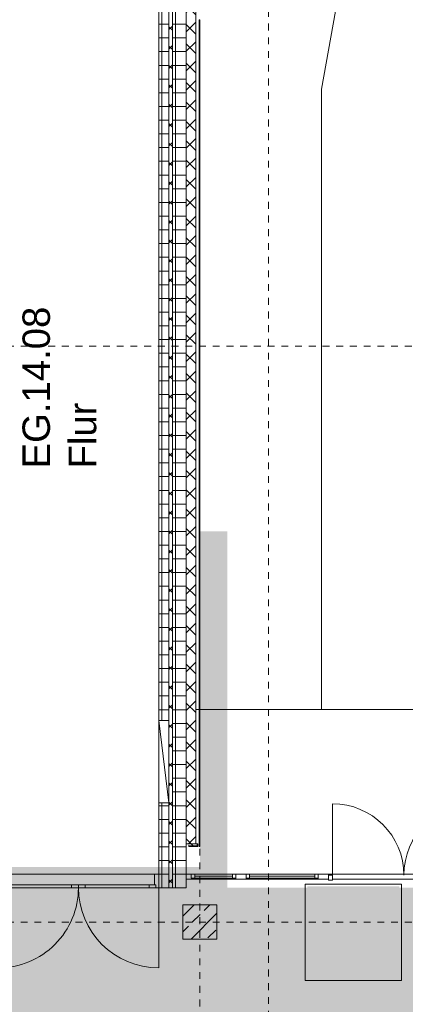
# Model space of a CAD drawing. Header units: metres. Extents: x -54 to 119, y -77 to 33.
# Tile 27 of 138: x -3.47 to 2.15, y -33.9 to -19.53. Entities that reach past the tile are written whole.
import ezdxf

# ---------------------------------------------------------------- set-up
doc = ezdxf.new("R2010")
doc.units = ezdxf.units.M
doc.linetypes.add('Rasterlinie', pattern=[0.019, 0.01, -0.003, 0.003, -0.003])
doc.linetypes.add('Über Schnittebene 1', pattern=[0.001, 0, -0.001])
for name, color, linetype, lineweight in [('A_Allgemeine Beschriftungen', 7, 'Continuous', 9), ('A_Detailelemente', 7, 'Continuous', 9), ('A_Fassadenelemente', 7, 'Continuous', 9), ('A_Fassadenpfosten', 7, 'Continuous', 9), ('A_Geschossdecken', 7, 'Continuous', 9), ('A_Importierte Elemente in Familien', 7, 'Continuous', 9), ('A_Rampen', 7, 'Continuous', 9), ('A_Raster', 7, 'Continuous', 9), ('A_Räume_Beschriftung', 7, 'Continuous', 9), ('A_Tragwerksstützen_Stahlbeton', 7, 'Continuous', 18), ('A_Türen', 7, 'Continuous', 9), ('A_Türen_Rahmen', 7, 'Continuous', 9), ('A_Wände', 7, 'Continuous', 9), ('A_Wände_Schraffur', 7, 'Continuous', 18), ('Allgemeines Modell', 7, 'Continuous', 9)]:
    doc.layers.add(name, color=color, linetype=linetype, lineweight=lineweight)
doc.styles.add('Arial_B', font='txt', dxfattribs={"height": 0.3999999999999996})
pattern_1 = [(0, (0, 0), (0, 0.2), []), (90, (0, 0), (-0.2, 1.224646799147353e-17), [])]
pattern_2 = [(45, (0, 0), (-0.1414213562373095, 0.1414213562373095), []), (135, (0, 0), (-0.1414213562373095, -0.1414213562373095), [])]

# ---------------------------------------------------------------- blocks, each defined once
blk = doc.blocks.new('GSH_Fassade_Fenster_1flg - GSH_Fassade_Fenster_1flg-6000028-BS_Übersicht_EG_BRANDSCHUTZ')
at = {"layer": 'A_Fassadenelemente'}
for p, q in [((-0.2746742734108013, 0.01500000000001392), (-0.3246742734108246, 0.01500000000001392)), ((-0.3246742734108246, 0.01500000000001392), (-0.3246742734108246, -0.0450000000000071)), ((-0.2746742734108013, -0.0450000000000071), (-0.2746742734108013, 0.01500000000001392)), ((-0.2746742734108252, 0.01500000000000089), (0.2746742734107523, 0.01499999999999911)), ((0.3246742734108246, 0.01500000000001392), (0.274674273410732, 0.01500000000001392)), ((0.274674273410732, 0.01500000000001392), (0.274674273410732, -0.0450000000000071)), ((0.3246742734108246, -0.0450000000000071), (0.3246742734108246, 0.01500000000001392)), ((-0.3246742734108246, -0.0450000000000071), (-0.2746742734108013, -0.0450000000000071)), ((0.2746742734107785, -0.01499999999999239), (-0.2746742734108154, -0.01499999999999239)), ((0.2746742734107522, -0.04500000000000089), (-0.2746742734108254, -0.04499999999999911)), ((0.274674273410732, -0.0450000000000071), (0.3246742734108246, -0.0450000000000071))]:
    blk.add_line(p, q, dxfattribs=at)
blk = doc.blocks.new('GSH_Fassade_Fenster_1flg - GSH_Fassade_Fenster_1flg-6000029-BS_Übersicht_EG_BRANDSCHUTZ')
at = {"layer": 'A_Fassadenelemente'}
for p, q in [((-0.4750000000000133, 0.01500000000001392), (-0.5249999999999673, 0.01500000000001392)), ((-0.5249999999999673, 0.01500000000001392), (-0.5249999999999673, -0.0450000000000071)), ((-0.4750000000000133, -0.0450000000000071), (-0.4750000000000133, 0.01500000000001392)), ((-0.475000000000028, 0.01500000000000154), (0.4749999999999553, 0.01499999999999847)), ((0.5249999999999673, 0.01500000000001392), (0.474999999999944, 0.01500000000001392)), ((0.474999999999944, 0.01500000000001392), (0.474999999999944, -0.0450000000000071)), ((0.5249999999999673, -0.0450000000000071), (0.5249999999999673, 0.01500000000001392)), ((-0.5249999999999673, -0.0450000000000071), (-0.4750000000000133, -0.0450000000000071)), ((0.4749999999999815, -0.01499999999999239), (-0.4750000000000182, -0.01499999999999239)), ((0.4749999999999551, -0.04500000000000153), (-0.4750000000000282, -0.04499999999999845)), ((0.474999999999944, -0.0450000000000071), (0.5249999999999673, -0.0450000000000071))]:
    blk.add_line(p, q, dxfattribs=at)
blk = doc.blocks.new('Pfosten rechteckig - 150x75-1949060-BS_Übersicht_EG_BRANDSCHUTZ')
at = {"layer": 'A_Fassadenpfosten'}
for p, q in [((-0.07499999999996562, 0.05999999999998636), (0.07499999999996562, 0.05999999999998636)), ((-0.07499999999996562, -0.01500000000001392), (-0.07499999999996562, 0.05999999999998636)), ((0.07499999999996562, 1.501358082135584e-06), (0.07499999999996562, -0.01500000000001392)), ((0.07499999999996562, -0.01500000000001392), (-0.07499999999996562, -0.01500000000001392))]:
    blk.add_line(p, q, dxfattribs=at)
blk = doc.blocks.new('Pfosten rechteckig - 150x75-V89-BS_Übersicht_EG_BRANDSCHUTZ')
at = {"layer": 'A_Fassadenpfosten'}
for p, q in [((-0.07499999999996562, 0.05999999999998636), (0.07499999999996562, 0.05999999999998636)), ((-0.07499999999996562, -0.01500000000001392), (-0.07499999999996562, 0.05999999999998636)), ((0.07499999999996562, 0.05999999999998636), (0.07499999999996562, -0.01500000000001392)), ((0.07499999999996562, -0.01500000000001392), (-0.07499999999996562, -0.01500000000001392))]:
    blk.add_line(p, q, dxfattribs=at)
blk = doc.blocks.new('GSH_Tuer_I_2flg_SZ_OL - 2340x3200_2135_Glas-5622473-BS_Übersicht_EG_BRANDSCHUTZ')
at = {"layer": 'A_Türen', "linetype": 'Über Schnittebene 1'}
for p, q in [((1.169999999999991, 0.0855653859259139), (-1.170000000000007, 0.0855653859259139)), ((1.169999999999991, -0.1144346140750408), (-1.170000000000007, -0.1144346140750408))]:
    blk.add_line(p, q, dxfattribs=at)
at = {"layer": 'A_Türen'}
for p, q in [((-1.170000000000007, -0.1144346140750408), (-1.170000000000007, -1.284434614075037)), ((-1.129999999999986, -0.07443461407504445), (-1.029999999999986, -0.07443461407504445)), ((-1.129999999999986, -0.1144346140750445), (-1.129999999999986, -0.07443461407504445)), ((-1.029999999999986, -0.1144346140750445), (-1.129999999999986, -0.1144346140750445)), ((-0.09999999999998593, -0.07443461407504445), (-1.029999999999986, -0.07443461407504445)), ((-1.029999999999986, -0.07443461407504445), (-1.029999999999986, -0.1144346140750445)), ((-1.029999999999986, -0.1144346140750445), (-0.09999999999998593, -0.1144346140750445)), ((-0.09999999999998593, -0.07443461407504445), (1.421263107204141e-14, -0.07443461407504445)), ((-0.09999999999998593, -0.1144346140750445), (-0.09999999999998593, -0.07443461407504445)), ((1.421263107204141e-14, -0.1144346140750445), (-0.09999999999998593, -0.1144346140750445)), ((-1.150546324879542e-14, -0.1144346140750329), (-1.137010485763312e-14, -0.07443461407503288)), ((-1.137010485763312e-14, -0.07443461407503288), (0.09999999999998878, -0.07443461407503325)), ((1.421263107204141e-14, -0.07443461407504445), (1.421263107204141e-14, -0.1144346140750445)), ((0.09999999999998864, -0.1144346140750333), (-1.150546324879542e-14, -0.1144346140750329)), ((1.029999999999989, -0.07443461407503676), (0.09999999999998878, -0.07443461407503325)), ((0.09999999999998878, -0.07443461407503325), (0.09999999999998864, -0.1144346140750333)), ((0.09999999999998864, -0.1144346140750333), (1.029999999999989, -0.1144346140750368)), ((1.029999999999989, -0.1144346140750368), (1.029999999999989, -0.07443461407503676)), ((1.029999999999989, -0.07443461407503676), (1.129999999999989, -0.07443461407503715)), ((1.129999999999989, -0.1144346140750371), (1.029999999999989, -0.1144346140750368)), ((1.129999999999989, -0.07443461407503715), (1.129999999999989, -0.1144346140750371)), ((1.169999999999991, -0.1144346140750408), (1.169999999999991, -1.284434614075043))]:
    blk.add_line(p, q, dxfattribs=at)
for centre, radius, start, end in [((-1.170000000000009, -0.1144346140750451), 1.169999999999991, 269.9999999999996, 2.226388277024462e-13), ((1.16999999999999, -0.114434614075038), 1.170000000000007, 180.0000000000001, 269.9999999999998)]:
    blk.add_arc(centre, radius, start, end, dxfattribs=at)
at = {"layer": 'A_Türen_Rahmen'}
for p, q in [((-1.170000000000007, 0.08556538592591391), (-1.110000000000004, 0.08556538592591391)), ((-1.110000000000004, 0.08556538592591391), (-1.110000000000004, -0.07443461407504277)), ((1.109999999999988, 0.08556538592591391), (1.169999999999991, 0.08556538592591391)), ((1.109999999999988, -0.07443461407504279), (1.109999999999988, 0.0855653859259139)), ((-1.129999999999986, -0.1144346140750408), (-1.170000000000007, -0.1144346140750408)), ((1.169999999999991, -0.1144346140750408), (1.129999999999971, -0.1144346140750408))]:
    blk.add_line(p, q, dxfattribs=at)
blk = doc.blocks.new('GSH_Fassadenelement_Equitone - GSH_169_169_169-6766063-BS_Übersicht_EG_BRANDSCHUTZ')
at = {"layer": 'A_Fassadenelemente'}
for p, q in [((0.6000000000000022, 0.05999999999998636), (-0.6000000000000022, 0.05999999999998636)), ((-0.6000000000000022, 0.05999999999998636), (-0.6000000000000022, 0.05199999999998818)), ((-0.6000000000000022, 0.05199999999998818), (0.6000000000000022, 0.05199999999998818)), ((0.6000000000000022, 0.05199999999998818), (0.6000000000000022, 0.05999999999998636))]:
    blk.add_line(p, q, dxfattribs=at)
blk = doc.blocks.new('GSH_Fassadenelement_Equitone - GSH_169_169_169-6766064-BS_Übersicht_EG_BRANDSCHUTZ')
at = {"layer": 'A_Fassadenelemente'}
for p, q in [((0.6316788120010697, 0.05999999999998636), (-0.6316788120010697, 0.05999999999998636)), ((-0.6316788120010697, 0.05999999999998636), (-0.6316788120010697, 0.05199999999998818)), ((-0.6316788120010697, 0.05199999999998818), (0.6316788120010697, 0.05199999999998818)), ((0.6316788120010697, 0.05199999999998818), (0.6316788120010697, 0.05999999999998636))]:
    blk.add_line(p, q, dxfattribs=at)
blk = doc.blocks.new('GSH_Fassade_Tuer_2flg - A_Glass_Blau-6173706-BS_Übersicht_EG_BRANDSCHUTZ')
at = {"layer": 'A_Türen'}
for p, q in [((-1.044000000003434, 0.06000000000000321), (-1.104000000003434, 0.06000000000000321)), ((-1.104000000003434, 0.06000000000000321), (-1.104000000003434, -0.01499999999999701)), ((-1.044000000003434, -0.01499999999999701), (-1.044000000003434, 0.06000000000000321)), ((1.104000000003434, 0.06000000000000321), (1.044000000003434, 0.06000000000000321)), ((1.044000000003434, 0.06000000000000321), (1.044000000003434, -0.01499999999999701)), ((1.104000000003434, -0.01499999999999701), (1.104000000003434, 0.06000000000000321)), ((-1.104000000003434, -0.01499999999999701), (-1.044000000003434, -0.01499999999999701)), ((-1.044000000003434, -0.01499999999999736), (-1.044000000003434, -1.062756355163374)), ((1.044000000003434, -0.01499999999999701), (1.104000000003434, -0.01499999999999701)), ((1.044000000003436, -0.01500000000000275), (1.044000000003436, -1.054756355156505))]:
    blk.add_line(p, q, dxfattribs=at)
for centre, radius, start, end in [((-1.044000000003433, -0.01499999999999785), 1.047756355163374, 270, 359.9999999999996), ((1.044000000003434, -0.01499999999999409), 1.03975635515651, 180.0000000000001, 269.9999999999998)]:
    blk.add_arc(centre, radius, start, end, dxfattribs=at)
blk = doc.blocks.new('GSH_Bestand_WD_RE - WS-5233256-BS_Übersicht_EG_BRANDSCHUTZ')
at = {"layer": 'A_Detailelemente'}
for p, q in [((0.7249999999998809, 0.1999999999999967), (-0.4749999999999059, 0.04999999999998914)), ((-0.4749999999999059, 0.04999999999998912), (-0.4749999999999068, 0.199999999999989)), ((-0.4749999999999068, 0.199999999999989), (0.724999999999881, 0.1999999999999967)), ((0.7249999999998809, 0.1999999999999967), (0.7249999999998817, 0.04999999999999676)), ((0.7249999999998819, 0.04999999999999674), (-0.4749999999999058, 0.04999999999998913))]:
    blk.add_line(p, q, dxfattribs=at)
blk = doc.blocks.new('Sammelstelle_Symbol - Sammelstelle_Symbol-7037390-BS_Übersicht_EG_BRANDSCHUTZ')
at = {"layer": 'A_Importierte Elemente in Familien'}
h = blk.add_hatch(color=256, dxfattribs=at)
edge = h.paths.add_edge_path(flags=0)
edge.add_line((-0.002012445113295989, 0.002949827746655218), (-0.002012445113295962, -0.001222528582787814))
edge.add_arc((-0.001967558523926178, -0.002027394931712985), 0.0008061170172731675, 93.19202166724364, 177.1169329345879)
edge.add_line((-0.002772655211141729, -0.001986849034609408), (-0.003378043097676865, -0.001986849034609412))
edge.add_line((-0.003378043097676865, -0.001986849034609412), (-0.003378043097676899, 0.003303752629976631))
edge.add_line((-0.003378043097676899, 0.003303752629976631), (0.003334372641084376, 0.003303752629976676))
edge.add_line((0.003334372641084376, 0.003303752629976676), (0.00333437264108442, -0.003408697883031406))
edge.add_line((0.00333437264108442, -0.003408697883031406), (0.001640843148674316, -0.003408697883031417))
edge.add_line((0.001640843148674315, -0.003264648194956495), (0.001640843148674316, -0.003408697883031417))
edge.add_line((0.001640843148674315, -0.003264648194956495), (0.002035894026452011, -0.002869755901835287))
edge.add_line((0.002035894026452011, -0.002869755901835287), (0.002035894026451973, 0.002949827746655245))
edge.add_line((0.002035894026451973, 0.002949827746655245), (-0.002012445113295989, 0.002949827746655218))
h = blk.add_hatch(color=256, dxfattribs=at)
edge = h.paths.add_edge_path(flags=0)
edge.add_arc((0.0005820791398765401, 0.001895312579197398), 0.0004734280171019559, 8.523886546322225e-13, 180.0000000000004)
edge.add_line((0.0001086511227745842, 0.001895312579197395), (0.001055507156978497, 0.001895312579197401))
h = blk.add_hatch(color=256, dxfattribs=at)
edge = h.paths.add_edge_path(flags=0)
edge.add_arc((0.0005820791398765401, 0.001895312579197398), 0.0004734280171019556, 180.0000000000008, 360.0000000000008)
edge.add_line((0.001055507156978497, 0.001895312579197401), (0.0001086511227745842, 0.001895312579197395))
h = blk.add_hatch(color=256, dxfattribs=at)
edge = h.paths.add_edge_path(flags=0)
edge.add_line((0.0008119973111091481, 0.001180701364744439), (0.001306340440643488, 0.0005360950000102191))
edge.add_arc((0.001585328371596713, 0.0007500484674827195), 0.0003515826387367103, 217.4842912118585, 270.0000000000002)
edge.add_line((0.001585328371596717, 0.000398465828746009), (0.002035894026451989, 0.0003984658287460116))
edge.add_line((0.002035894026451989, 0.0003984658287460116), (0.002035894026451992, -3.847008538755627e-05))
edge.add_line((0.002035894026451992, -3.847008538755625e-05), (0.001331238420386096, -3.847008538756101e-05))
edge.add_arc((0.001331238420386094, 0.000313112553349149), 0.0003515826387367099, 217.4842912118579, 270.00000000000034, ccw=False)
edge.add_line((0.001052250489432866, 9.915908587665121e-05), (0.0007647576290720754, 0.0004740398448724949))
edge.add_line((0.0006455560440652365, 0.0004616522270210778), (0.0006552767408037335, 0.0004766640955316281))
edge.add_line((0.0006552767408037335, 0.0004766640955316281), (0.0006684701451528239, 0.0004887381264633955))
edge.add_line((0.0006684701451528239, 0.0004887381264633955), (0.0006842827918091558, 0.0004970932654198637))
edge.add_line((0.0006842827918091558, 0.0004970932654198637), (0.0007016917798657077, 0.0005011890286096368))
edge.add_line((0.0007016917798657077, 0.0005011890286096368), (0.0007195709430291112, 0.0005007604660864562))
edge.add_line((0.0007195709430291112, 0.0005007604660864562), (0.0007367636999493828, 0.0004958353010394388))
edge.add_line((0.0007367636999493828, 0.0004958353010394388), (0.0007521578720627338, 0.0004867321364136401))
edge.add_line((0.0007521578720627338, 0.0004867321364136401), (0.0007647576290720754, 0.0004740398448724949))
edge.add_line((0.0006455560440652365, 0.0004616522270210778), (0.0002994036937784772, -0.0002602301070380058))
edge.add_line((0.0002994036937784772, -0.0002602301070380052), (0.001489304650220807, -0.002634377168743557))
edge.add_line((0.001489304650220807, -0.002634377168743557), (0.001039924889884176, -0.00263437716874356))
edge.add_arc((0.001039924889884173, -0.002282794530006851), 0.0003515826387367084, 207.2950730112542, 270.0000000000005, ccw=False)
edge.add_line((0.0007274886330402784, -0.002444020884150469), (-0.0002546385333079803, -0.0005407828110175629))
edge.add_line((-0.0002811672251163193, -0.000546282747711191), (-0.0002804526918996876, -0.0005427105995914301))
edge.add_line((-0.0002804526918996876, -0.0005427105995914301), (-0.0002788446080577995, -0.0005394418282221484))
edge.add_line((-0.0002788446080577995, -0.0005394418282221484), (-0.000276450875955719, -0.0005366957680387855))
edge.add_line((-0.000276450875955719, -0.0005366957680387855), (-0.0002734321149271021, -0.0005346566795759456))
edge.add_line((-0.0002734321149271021, -0.0005346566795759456), (-0.0002699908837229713, -0.0005334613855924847))
edge.add_line((-0.0002699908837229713, -0.0005334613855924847), (-0.0002663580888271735, -0.0005331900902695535))
edge.add_line((-0.0002663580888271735, -0.0005331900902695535), (-0.0002627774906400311, -0.0005338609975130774))
edge.add_line((-0.0002627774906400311, -0.0005338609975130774), (-0.0002594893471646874, -0.0005354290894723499))
edge.add_line((-0.0002594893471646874, -0.0005354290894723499), (-0.0002567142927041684, -0.0005377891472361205))
edge.add_line((-0.0002567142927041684, -0.0005377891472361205), (-0.0002546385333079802, -0.0005407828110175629))
edge.add_line((-0.0002811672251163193, -0.000546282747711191), (-0.0003468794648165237, -0.00151773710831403))
edge.add_arc((-0.0006976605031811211, -0.001494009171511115), 0.0003515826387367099, 270.0000000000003, 356.13022758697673, ccw=False)
edge.add_line((-0.0006976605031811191, -0.001845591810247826), (-0.002585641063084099, -0.001845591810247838))
edge.add_arc((-0.001939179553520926, -0.002003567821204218), 0.0006654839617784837, 93.0187191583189, 166.2677388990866, ccw=False)
edge.add_line((-0.001974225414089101, -0.001339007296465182), (-0.001013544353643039, -0.001339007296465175))
edge.add_arc((-0.001013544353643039, -0.001198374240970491), 0.0001406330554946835, 269.9999999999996, 356.1302275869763)
edge.add_line((-0.0008732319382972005, -0.001207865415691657), (-0.0008044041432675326, -0.0001903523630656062))
edge.add_line((-0.0007706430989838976, -6.206492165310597e-05), (-0.0007936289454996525, -0.0001246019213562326))
edge.add_line((-0.0007936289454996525, -0.0001246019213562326), (-0.0008044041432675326, -0.0001903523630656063))
edge.add_line((-0.0007706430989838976, -6.206492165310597e-05), (-0.0003720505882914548, 0.0007691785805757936))
edge.add_line((-0.0004354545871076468, 0.0008698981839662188), (-0.0004179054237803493, 0.0008676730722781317))
edge.add_line((-0.0004179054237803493, 0.0008676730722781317), (-0.0004014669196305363, 0.0008611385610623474))
edge.add_line((-0.0004014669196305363, 0.0008611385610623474), (-0.000387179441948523, 0.000850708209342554))
edge.add_line((-0.000387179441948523, 0.000850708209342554), (-0.0003759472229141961, 0.000837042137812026))
edge.add_line((-0.0003759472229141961, 0.000837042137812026), (-0.0003684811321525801, 0.0008210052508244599))
edge.add_line((-0.0003684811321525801, 0.0008210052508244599), (-0.0003652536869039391, 0.0008036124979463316))
edge.add_line((-0.0003652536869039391, 0.0008036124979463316), (-0.0003664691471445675, 0.0007859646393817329))
edge.add_line((-0.0003664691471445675, 0.0007859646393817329), (-0.0003720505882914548, 0.0007691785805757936))
edge.add_line((-0.0004354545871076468, 0.0008698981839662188), (-0.0007975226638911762, 0.0008698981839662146))
edge.add_line((-0.0009183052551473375, 0.0008013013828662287), (-0.0008959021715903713, 0.0008297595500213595))
edge.add_line((-0.0008959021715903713, 0.0008297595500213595), (-0.0008669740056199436, 0.0008515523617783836))
edge.add_line((-0.0008669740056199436, 0.0008515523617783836), (-0.0008334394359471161, 0.0008652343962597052))
edge.add_line((-0.0008334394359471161, 0.0008652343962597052), (-0.0007975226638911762, 0.0008698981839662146))
edge.add_line((-0.0009183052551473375, 0.0008013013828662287), (-0.001306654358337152, 0.0001501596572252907))
edge.add_arc((-0.00148293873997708, 0.0002839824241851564), 0.000221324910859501, 154.0744030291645, 322.79677530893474, ccw=False)
edge.add_line((-0.001681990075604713, 0.0003807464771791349), (-0.001225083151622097, 0.001146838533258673))
edge.add_arc((-0.0009231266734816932, 0.0009667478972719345), 0.0003515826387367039, 90.0000000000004, 149.187618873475, ccw=False)
edge.add_line((-0.0009231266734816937, 0.001318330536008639), (0.000533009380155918, 0.001318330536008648))
edge.add_arc((0.0005330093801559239, 0.0009667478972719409), 0.0003515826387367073, 37.48429121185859, 90.00000000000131, ccw=False)
h = blk.add_hatch(color=256, dxfattribs=at)
edge = h.paths.add_edge_path(flags=0)
edge.add_line((-0.002012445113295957, -0.001986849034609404), (-0.002012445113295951, -0.002852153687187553))
edge.add_line((-0.002012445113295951, -0.002852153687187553), (-0.002425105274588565, -0.003264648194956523))
edge.add_line((-0.002425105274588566, -0.003264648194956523), (0.0002822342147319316, -0.003264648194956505))
edge.add_line((0.0002822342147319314, -0.003264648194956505), (0.0006558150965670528, -0.002891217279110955))
edge.add_arc((0.0009043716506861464, -0.003139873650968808), 0.0003515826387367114, 90.0000000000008, 134.9884976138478, ccw=False)
edge.add_line((0.0009043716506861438, -0.002788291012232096), (0.001388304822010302, -0.002788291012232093))
edge.add_line((0.001388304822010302, -0.002788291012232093), (0.0009117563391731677, -0.003264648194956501))
edge.add_line((0.0009117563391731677, -0.003264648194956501), (0.001640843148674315, -0.003264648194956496))
edge.add_line((0.001640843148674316, -0.003408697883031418), (0.001640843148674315, -0.003264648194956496))
edge.add_line((0.001640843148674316, -0.003408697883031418), (-0.003378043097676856, -0.003408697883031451))
edge.add_line((-0.003378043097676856, -0.003408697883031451), (-0.003378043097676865, -0.001986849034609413))
edge.add_line((-0.003378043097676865, -0.001986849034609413), (-0.002012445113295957, -0.001986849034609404))
at = {"layer": 'A_Importierte Elemente in Familien', "flags": 128}
for points in [[(0.00349399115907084, 0.003463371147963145), (0.001736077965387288, 0.003463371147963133), (-2.183522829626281e-05, 0.003463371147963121), (-0.001779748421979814, 0.00346337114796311), (-0.003537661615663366, 0.003463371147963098)], [(-0.003537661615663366, 0.003463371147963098), (-0.003537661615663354, 0.001705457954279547), (-0.003537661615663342, -5.245523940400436e-05), (-0.003537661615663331, -0.001810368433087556), (-0.003537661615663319, -0.003568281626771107)], [(0.003493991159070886, -0.003568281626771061), (0.003493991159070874, -0.00181036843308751), (0.003493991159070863, -5.24552394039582e-05), (0.003493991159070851, 0.001705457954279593), (0.00349399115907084, 0.003463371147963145)], [(-0.003537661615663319, -0.003568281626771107), (-0.001779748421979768, -0.003568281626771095), (-2.183522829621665e-05, -0.003568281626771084), (0.001736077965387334, -0.003568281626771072), (0.003493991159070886, -0.003568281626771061)]]:
    blk.add_lwpolyline(points, dxfattribs=at)

msp = doc.modelspace()

# ---------------------------------------------------------------- hatches: boundary and pattern name
at = {"layer": 'A_Detailelemente', "true_color": 0xff5959}
msp.add_hatch(color=11, dxfattribs=at).paths.add_polyline_path([(-3.743992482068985, -32.29696157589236), (-0.4439924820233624, -32.29696157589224), (-0.4439924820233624, -26.99696157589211), (-0.8439924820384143, -26.99696157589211), (-0.8439924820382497, -31.89696157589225), (-44.04399248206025, -31.89696157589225), (-44.04399248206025, -32.29696157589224), (-3.783992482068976, -32.29696157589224)], flags=0)
at = {"layer": 'A_Detailelemente', "true_color": 0xc2e2c4}
h = msp.add_hatch(color=254, dxfattribs=at)
h.paths.add_polyline_path([(1.056007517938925, -53.74696157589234), (6.696007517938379, -53.74696157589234), (6.696007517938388, -43.99696157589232), (12.86400751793, -43.99696157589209), (12.86400751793, -32.19696157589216), (-0.4439924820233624, -32.19696157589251), (-0.4439924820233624, -32.29696157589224), (-44.04399248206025, -32.29696157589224), (-44.04399248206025, -32.19696157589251), (-44.5784924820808, -32.19696157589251), (-44.5784924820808, -36.79696157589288), (-0.193992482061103, -36.79696157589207), (-0.1939924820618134, -53.74696157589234), (1.006007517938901, -53.74696157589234)], flags=0)
h.paths.add_polyline_path([(-14.99399248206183, -33.27196157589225), (-14.99399248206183, -33.27195647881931), (-14.99777202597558, -32.94696157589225)], flags=0)
at = {"layer": 'A_Tragwerksstützen_Stahlbeton', "lineweight": 9}
h = msp.add_hatch(dxfattribs=at)
h.set_pattern_fill('FP_9', color=256, style=0, pattern_type=2)
h.set_pattern_definition([(45, (0, 0), (-0.2283954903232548, 0.2283954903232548), []), (45, (0.228, 0), (-0.2283954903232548, 0.2283954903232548), [0.161, -0.081])])
h.paths.add_polyline_path([(-1.093992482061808, -32.9469615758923), (-0.5939924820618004, -32.9469615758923), (-0.5939924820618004, -32.44696157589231), (-1.093992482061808, -32.44696157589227), (-1.093992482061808, -32.7156182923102)], flags=0)
at = {"layer": 'A_Wände_Schraffur', "lineweight": 9}
h = msp.add_hatch(dxfattribs=at)
h.set_pattern_fill('FP_1', color=256, style=0, pattern_type=2)
h.set_pattern_definition(pattern_1)
h.paths.add_polyline_path([(-1.04399248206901, -32.19696157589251), (-1.043992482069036, -15.35696157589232), (-1.24399248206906, -15.35696157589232), (-1.24399248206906, -32.1969615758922), (-1.093992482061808, -32.19696157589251)], flags=0)
h = msp.add_hatch(dxfattribs=at)
h.set_pattern_fill('FP_1', color=256, style=0, pattern_type=2)
h.set_pattern_definition(pattern_1)
h.paths.add_polyline_path([(-1.443992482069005, -32.19696157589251), (-1.293992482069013, -32.19696157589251), (-1.293992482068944, -30.9569615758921), (-1.443992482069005, -30.9569615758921), (-1.443992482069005, -31.90251713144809)], flags=0)
h.paths.add_polyline_path([(-1.293992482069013, -29.7569615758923), (-1.293992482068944, -17.75696157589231), (-1.443992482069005, -17.75696157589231), (-1.443992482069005, -29.7569615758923)], flags=0)
h.paths.add_polyline_path([(-1.443992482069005, -16.55696157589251), (-1.293992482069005, -16.55696157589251), (-1.293992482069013, -15.45696157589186), (-1.443992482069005, -15.45696157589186), (-1.443992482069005, -16.22577969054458)], flags=0)
h = msp.add_hatch(dxfattribs=at)
h.set_pattern_fill('FP_2', color=256, style=0, pattern_type=2)
h.set_pattern_definition(pattern_2)
h.paths.add_polyline_path([(-1.293992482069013, -32.19696157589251), (-1.24399248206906, -32.19696157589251), (-1.24399248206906, -15.45696157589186), (-1.293992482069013, -15.45696157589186), (-1.293992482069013, -32.07196157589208)], flags=0)
h = msp.add_hatch(dxfattribs=at)
h.set_pattern_fill('FP_2', color=256, style=0, pattern_type=2)
h.set_pattern_definition(pattern_2)
h.paths.add_polyline_path([(-1.04399248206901, -31.5569615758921), (-0.9039924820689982, -31.5569615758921), (-0.9039924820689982, -15.55696157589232), (-1.043992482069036, -15.55696157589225), (-1.04399248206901, -30.99194607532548)], flags=0)
h = msp.add_hatch(dxfattribs=at)
h.set_pattern_fill('FP_2', color=256, style=0, pattern_type=2)
h.set_pattern_definition(pattern_2)
h.paths.add_polyline_path([(-1.003341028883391, -31.58696157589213), (-0.8833410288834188, -31.58696157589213), (-0.8833410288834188, -31.5569615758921), (-1.013341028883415, -31.5569615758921), (-1.013341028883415, -31.58696157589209)], flags=0)

# ---------------------------------------------------------------- linework, layer by layer
at = {"layer": 'A_Geschossdecken'}
for p, q in [((-0.8519924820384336, -29.59696157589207), (-0.9039924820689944, -29.59696157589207)), ((0.9310079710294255, -29.59696157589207), (-0.8439924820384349, -29.59696157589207)), ((-1.443992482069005, -30.95696157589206), (-1.443992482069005, -29.75696157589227)), ((-3.723992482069, -31.99696157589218), (-1.503992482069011, -31.99696157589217)), ((-1.043992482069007, -31.99696157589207), (-0.9683410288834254, -31.99696157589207)), ((1.031007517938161, -31.99696157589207), (3.262729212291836, -31.99696157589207)), ((-0.318992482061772, -32.07196157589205), (-1.04399248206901, -32.07196157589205)), ((0.8810075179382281, -32.07196157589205), (-0.1689924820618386, -32.07196157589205)), ((-0.1639924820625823, -32.05696157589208), (-0.1639924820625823, -32.07196157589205)), ((3.179007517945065, -32.07196157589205), (1.091007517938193, -32.07196157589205))]:
    msp.add_line(p, q, dxfattribs=at)
at = {"layer": 'A_Rampen'}
for p, q in [((0.9310079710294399, -20.54800964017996), (1.28801637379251, -18.52331437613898)), ((0.9310079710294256, -29.59696157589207), (0.9310079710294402, -20.54800964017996)), ((3.262729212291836, -29.59696157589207), (0.9310079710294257, -29.59696157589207))]:
    msp.add_line(p, q, dxfattribs=at)
at = {"layer": 'A_Raster', "linetype": 'Rasterlinie'}
for p, q in [((0.1560075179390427, -41.6913407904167), (0.1560075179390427, 20.45565528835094)), ((-0.8439924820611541, -76.12803487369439), (-0.8439924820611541, -20.78254856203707)), ((-52.6553280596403, -24.29696157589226), (8.002166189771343, -24.29696157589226)), ((-52.6553280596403, -32.69696157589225), (8.002166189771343, -32.69696157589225))]:
    msp.add_line(p, q, dxfattribs=at)
at = {"layer": 'A_Tragwerksstützen_Stahlbeton'}
for p, q in [((-0.5939924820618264, -32.44696157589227), (-1.093992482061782, -32.44696157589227)), ((-1.093992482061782, -32.44696157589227), (-1.093992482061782, -32.94696157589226)), ((-0.5939924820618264, -32.94696157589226), (-0.5939924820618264, -32.44696157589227)), ((-1.093992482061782, -32.94696157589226), (-0.5939924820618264, -32.94696157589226))]:
    msp.add_line(p, q, dxfattribs=at)
at = {"layer": 'A_Wände'}
for p, q in [((-1.24399248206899, -15.45696157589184), (-1.24399248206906, -32.19696157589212)), ((-1.293992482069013, -17.75696157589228), (-1.293992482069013, -29.75696157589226)), ((-1.293992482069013, -30.95696157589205), (-1.293992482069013, -32.19696157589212)), ((-1.013341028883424, -31.58696157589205), (-0.8833410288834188, -31.58696157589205)), ((-0.8833410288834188, -31.58696157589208), (-0.8833410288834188, -31.55696157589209)), ((-1.043341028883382, -31.65696157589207), (-1.043992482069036, -31.65696157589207)), ((-1.043992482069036, -31.65696157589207), (-1.043992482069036, -31.69696157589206)), ((-1.043341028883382, -31.69696157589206), (-1.043992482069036, -31.69696157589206))]:
    msp.add_line(p, q, dxfattribs=at)
at = {"layer": 'A_Wände', "lineweight": 18}
for p, q in [((-1.043992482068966, -15.5569615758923), (-1.043992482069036, -31.59696157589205)), ((-0.9039924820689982, -31.55696157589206), (-0.9039924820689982, -15.69696157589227)), ((-1.443992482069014, -17.75696157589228), (-1.443992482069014, -29.75696157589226)), ((-1.443992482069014, -29.75696157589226), (-1.293992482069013, -29.75696157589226)), ((-1.293992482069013, -29.75696157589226), (-1.293992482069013, -30.95696157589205)), ((-1.293992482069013, -30.95696157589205), (-1.443992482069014, -30.95696157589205)), ((-1.443992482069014, -30.95696157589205), (-1.443992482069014, -32.19696157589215)), ((-0.8733410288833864, -31.55696157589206), (-1.043992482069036, -31.55696157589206)), ((-1.043341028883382, -31.59696157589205), (-1.043992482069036, -31.59696157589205)), ((-1.043341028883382, -31.79696157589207), (-1.043341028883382, -31.59696157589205)), ((-1.003341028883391, -31.59696157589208), (-0.8733410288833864, -31.59696157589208)), ((-0.8733410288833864, -31.59696157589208), (-0.8733410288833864, -31.55696157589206)), ((-1.043992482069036, -31.79696157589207), (-1.043341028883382, -31.79696157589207)), ((-1.043992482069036, -32.19696157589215), (-1.043992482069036, -31.79696157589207)), ((-1.443992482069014, -32.19696157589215), (-1.043992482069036, -32.19696157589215))]:
    msp.add_line(p, q, dxfattribs=at)

# ---------------------------------------------------------------- block references
at = {"layer": 'A_Allgemeine Beschriftungen', "xscale": 200, "yscale": 200, "zscale": 200}
msp.add_blockref('Sammelstelle_Symbol - Sammelstelle_Symbol-7037390-BS_Übersicht_EG_BRANDSCHUTZ', (1.398005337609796, -32.83631449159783), dxfattribs=at)
at = {"layer": 'A_Fassadenelemente', "rotation": 269.9999999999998}
for name, p in [('GSH_Fassadenelement_Equitone - GSH_169_169_169-6766063-BS_Übersicht_EG_BRANDSCHUTZ', (-0.903992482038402, -20.1336039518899)), ('GSH_Fassadenelement_Equitone - GSH_169_169_169-6766063-BS_Übersicht_EG_BRANDSCHUTZ', (-0.903992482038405, -21.3336039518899)), ('GSH_Fassadenelement_Equitone - GSH_169_169_169-6766063-BS_Übersicht_EG_BRANDSCHUTZ', (-0.9039924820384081, -22.5336039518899)), ('GSH_Fassadenelement_Equitone - GSH_169_169_169-6766063-BS_Übersicht_EG_BRANDSCHUTZ', (-0.9039924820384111, -23.73360395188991)), ('GSH_Fassadenelement_Equitone - GSH_169_169_169-6766063-BS_Übersicht_EG_BRANDSCHUTZ', (-0.9039924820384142, -24.93360395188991)), ('GSH_Fassadenelement_Equitone - GSH_169_169_169-6766063-BS_Übersicht_EG_BRANDSCHUTZ', (-0.9039924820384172, -26.13360395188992)), ('GSH_Fassadenelement_Equitone - GSH_169_169_169-6766063-BS_Übersicht_EG_BRANDSCHUTZ', (-0.9039924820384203, -27.33360395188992)), ('GSH_Fassadenelement_Equitone - GSH_169_169_169-6766063-BS_Übersicht_EG_BRANDSCHUTZ', (-0.9039924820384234, -28.53360395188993)), ('GSH_Fassadenelement_Equitone - GSH_169_169_169-6766063-BS_Übersicht_EG_BRANDSCHUTZ', (-0.9039924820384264, -29.73360395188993)), ('GSH_Fassadenelement_Equitone - GSH_169_169_169-6766064-BS_Übersicht_EG_BRANDSCHUTZ', (-0.9039924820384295, -30.965282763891))]:
    msp.add_blockref(name, p, dxfattribs=at)
at = {"layer": 'A_Fassadenelemente'}
for name, p in [('GSH_Fassade_Fenster_1flg - GSH_Fassade_Fenster_1flg-6000028-BS_Übersicht_EG_BRANDSCHUTZ', (-0.6436667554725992, -32.01196157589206)), ('GSH_Fassade_Fenster_1flg - GSH_Fassade_Fenster_1flg-6000029-BS_Übersicht_EG_BRANDSCHUTZ', (0.3560075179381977, -32.01196157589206))]:
    msp.add_blockref(name, p, dxfattribs=at)
at = {"layer": 'A_Fassadenpfosten', "extrusion": (0, 0, -1), "rotation": 180}
for name, p in [('Pfosten rechteckig - 150x75-V89-BS_Übersicht_EG_BRANDSCHUTZ', (0.2439924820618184, -32.01196157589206)), ('Pfosten rechteckig - 150x75-1949060-BS_Übersicht_EG_BRANDSCHUTZ', (-0.9560075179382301, -32.01196157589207))]:
    msp.add_blockref(name, p, dxfattribs=at)
at = {"layer": 'A_Türen', "rotation": 180}
msp.add_blockref('GSH_Fassade_Tuer_2flg - A_Glass_Blau-6173706-BS_Übersicht_EG_BRANDSCHUTZ', (2.135007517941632, -32.02696307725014), dxfattribs=at)
at = {"layer": 'A_Türen'}
msp.add_blockref('GSH_Tuer_I_2flg_SZ_OL - 2340x3200_2135_Glas-5622473-BS_Übersicht_EG_BRANDSCHUTZ', (-2.613992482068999, -32.08252696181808), dxfattribs=at)
at = {"layer": 'Allgemeines Modell', "rotation": 89.99999999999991}
msp.add_blockref('GSH_Bestand_WD_RE - WS-5233256-BS_Übersicht_EG_BRANDSCHUTZ', (-1.243992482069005, -30.48196157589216), dxfattribs=at)

# ---------------------------------------------------------------- texts
at = {"layer": 'A_Räume_Beschriftung', "char_height": 0.3999999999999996, "attachment_point": 1, "rotation": 90, "style": 'Arial_B'}
for s, insert, width in [('EG.14.08', (-3.429480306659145, -26.08110122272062), 2.918142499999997), ('Flur', (-2.754792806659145, -26.08110122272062), 1.298733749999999)]:
    msp.add_mtext(s, dxfattribs=dict(at, insert=insert, width=width))

doc.saveas('drawing.dxf')
